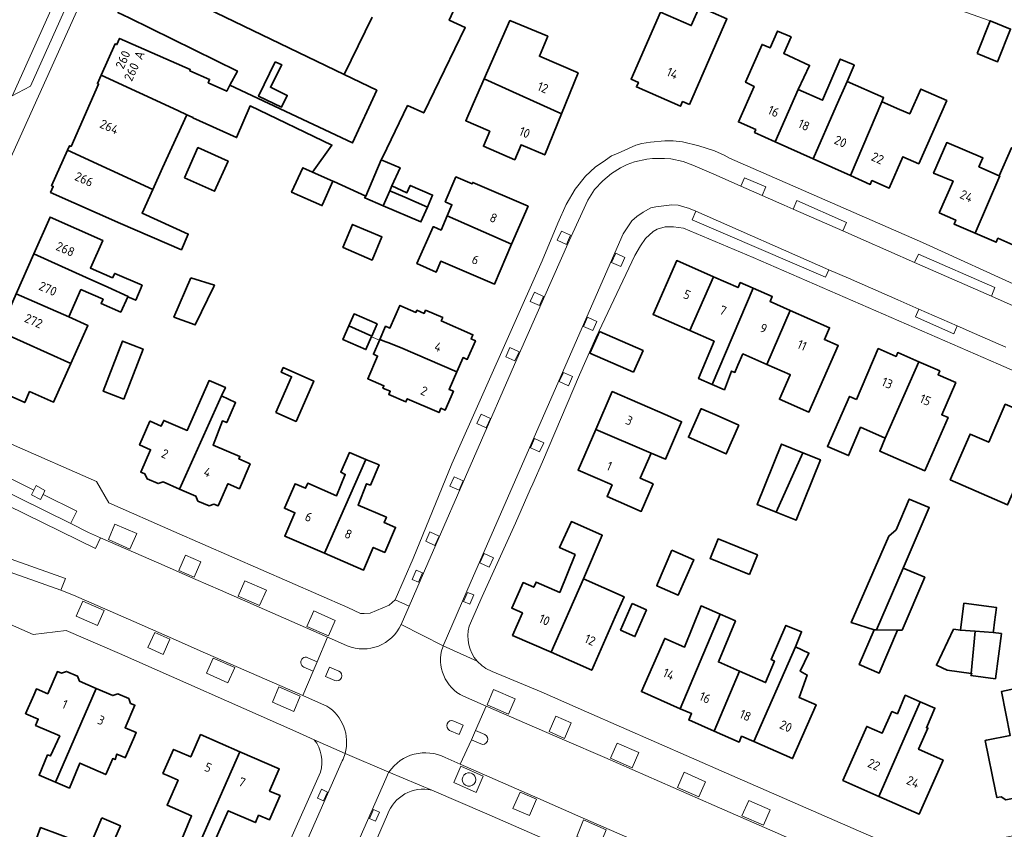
# Model space of a CAD drawing. Extents: x 152761 to 155748, y 459947 to 462743.
# Tile 110 of 256: x 154356 to 154501, y 461219 to 461339. Entities that reach past the tile are written whole.
import ezdxf
from ezdxf.enums import TextEntityAlignment as Align

# ---------------------------------------------------------------- set-up
doc = ezdxf.new("R2010")
doc.units = 0
doc.header["$LTSCALE"] = 0.75
for name, color, linetype, lineweight in [('B-RO-GR-BEPLANTING_CULTUUR_BODEMBEDEKKER-GV', 251, 'CONTINUOUS', 18), ('B-RO-GR-GROENVOORZIENING-GV', 251, 'CONTINUOUS', 18), ('B-RO-IE-TERREINAFSCHEIDING_KUNSTMATIG_HEKWERK-G', 251, 'IE-TERREINAFSCHEIDING-KUNSTMATIG', 18), ('B-RO-IE-TERREINAFSCHEIDING_KUNSTMATIG_MUUR-G', 251, 'IE-TERREINAFSCHEIDING-KUNSTMATIG-DICHT', 18), ('B-RO-OG-BEBOUWING-GV', 6, 'CONTINUOUS', 35), ('B-RO-OG-BEBOUWING-T18', 1, 'CONTINUOUS', 18), ('B-RO-OG-TERREIN_CULTUURSCHEIDING-GV', 251, 'CONTINUOUS', 18), ('B-RO-VH-VERHARDING_ASFALT-GV', 251, 'CONTINUOUS', 18), ('B-RO-VH-VERHARDING_BETONSTRAATSTEEN-GV', 251, 'CONTINUOUS', 18), ('B-RO-VH-VERHARDING_TEGEL-GV', 251, 'CONTINUOUS', 18)]:
    doc.layers.add(name, color=color, linetype=linetype, lineweight=lineweight)
doc.styles.add('NLCS-ISO-M200-T18', font='NLCS-ISO.ttf', dxfattribs={"height": 0.36})
doc.linetypes.add('IE-TERREINAFSCHEIDING-KUNSTMATIG', pattern='A,4,[82,NLCS.SHX,S=0.75,R=90,X=0,Y=0],4,-2', length=10)
doc.linetypes.add('IE-TERREINAFSCHEIDING-KUNSTMATIG-DICHT', pattern='A,8,-1,[82,NLCS.SHX,S=0.75,R=90,X=0,Y=0],-1', length=10)

msp = doc.modelspace()

# ---------------------------------------------------------------- linework, layer by layer
at = {"layer": 'B-RO-GR-BEPLANTING_CULTUUR_BODEMBEDEKKER-GV', "flags": 128}
for points in [[(154369.664, 461264.65), (154368.683, 461262.382), (154371.877, 461260.953), (154372.876, 461263.23)], [(154380.103, 461260.055), (154379.112, 461257.775), (154381.406, 461256.794), (154382.388, 461259.078)], [(154387.906, 461253.985), (154391.064, 461252.592), (154392.094, 461254.837), (154388.895, 461256.248)], [(154363.921, 461251.003), (154367.083, 461249.62), (154368.066, 461251.864), (154364.906, 461253.252)], [(154399.098, 461251.781), (154398.072, 461249.506), (154401.256, 461248.105), (154402.248, 461250.36)], [(154374.545, 461246.362), (154376.788, 461245.337), (154377.777, 461247.598), (154375.554, 461248.571)], [(154386.345, 461241.144), (154387.389, 461243.417), (154384.219, 461244.818), (154383.187, 461242.572)], [(154392.958, 461238.261), (154396.121, 461236.877), (154397.073, 461239.155), (154393.92, 461240.53)], [(154427.904, 461236.506), (154428.889, 461238.766), (154425.697, 461240.154), (154424.735, 461237.894)], [(154434.914, 461236.201), (154433.932, 461233.928), (154436.19, 461232.925), (154437.189, 461235.207)], [(154446.214, 461228.564), (154447.199, 461230.834), (154444.014, 461232.231), (154443.027, 461229.969)], [(154424.176, 461227.343), (154420.849, 461228.802), (154419.798, 461226.378), (154423.137, 461224.894)], [(154457.087, 461226.508), (154453.893, 461227.898), (154452.919, 461225.648), (154456.102, 461224.259)], [(154428.574, 461222.562), (154431.009, 461221.49), (154432.059, 461223.922), (154429.624, 461224.947)], [(154462.474, 461221.458), (154465.647, 461220.064), (154466.64, 461222.328), (154463.464, 461223.718)], [(154438.016, 461218.419), (154441.362, 461216.978), (154442.345, 461219.377), (154439.017, 461220.846)]]:
    msp.add_lwpolyline(points, close=True, dxfattribs=at)
at = {"layer": 'B-RO-GR-BEPLANTING_CULTUUR_BODEMBEDEKKER-GV'}
for points in [[(154423.069, 461226.839, -1.7616564), (154421.594, 461227.719)], [(154421.594, 461227.719, 1.7616564), (154423.069, 461226.839)], [(154421.646, 461227.745, -0.5492612), (154423.069, 461226.839)], [(154423.069, 461226.839, 0.5492612), (154421.646, 461227.745)]]:
    msp.add_lwpolyline(points, format="xyb", dxfattribs=at)
at = {"layer": 'B-RO-GR-BEPLANTING_CULTUUR_BODEMBEDEKKER-GV', "flags": 128}
for points in [[(154421.594, 461227.719), (154421.62, 461227.732), (154421.646, 461227.745)], [(154421.646, 461227.745), (154421.62, 461227.732), (154421.594, 461227.719)]]:
    msp.add_lwpolyline(points, dxfattribs=at)
at = {"layer": 'B-RO-GR-GROENVOORZIENING-GV', "flags": 128}
for points in [[(154435.126, 461306.655), (154436.493, 461306.036), (154437.112, 461307.402), (154435.746, 461308.021)], [(154443.169, 461303.372), (154444.535, 461302.752), (154445.154, 461304.118), (154443.788, 461304.738)], [(154431.123, 461297.603), (154432.489, 461296.983), (154433.108, 461298.35), (154431.742, 461298.969)], [(154439.01, 461293.906), (154440.376, 461293.286), (154440.996, 461294.653), (154439.629, 461295.272)], [(154427.507, 461289.415), (154428.873, 461288.796), (154429.492, 461290.162), (154428.126, 461290.781)], [(154435.411, 461285.734), (154436.778, 461285.114), (154437.397, 461286.481), (154436.031, 461287.1)], [(154423.239, 461279.532), (154424.605, 461278.913), (154425.225, 461280.279), (154423.858, 461280.899)], [(154431.154, 461275.942), (154432.52, 461275.322), (154433.139, 461276.688), (154431.773, 461277.308)], [(154419.232, 461270.277), (154420.598, 461269.658), (154421.217, 461271.024), (154419.851, 461271.643)], [(154357.656, 461269.674), (154357.3, 461268.957), (154358.639, 461268.292), (154359.019, 461269.01), (154359.296, 461269.628), (154357.974, 461270.332)], [(154415.654, 461262.11), (154417.02, 461261.491), (154417.64, 461262.857), (154416.274, 461263.476)], [(154423.682, 461258.902), (154425.049, 461258.282), (154425.668, 461259.649), (154424.302, 461260.268)], [(154415.168, 461257.427), (154414.241, 461257.824), (154413.658, 461256.445), (154414.58, 461256.055)], [(154422.184, 461252.801), (154422.766, 461254.162), (154421.837, 461254.53), (154421.27, 461253.186)], [(154401.12, 461224.984), (154400.233, 461225.389), (154399.642, 461224.067), (154400.544, 461223.677)], [(154407.932, 461222.411), (154407.328, 461221.05), (154408.213, 461220.682), (154408.803, 461222)]]:
    msp.add_lwpolyline(points, close=True, dxfattribs=at)
at = {"layer": 'B-RO-IE-TERREINAFSCHEIDING_KUNSTMATIG_HEKWERK-G', "flags": 128}
msp.add_lwpolyline([(154473.607, 461348.217), (154499.213, 461339.14)], dxfattribs=at)
at = {"layer": 'B-RO-IE-TERREINAFSCHEIDING_KUNSTMATIG_MUUR-G', "flags": 128}
msp.add_lwpolyline([(154407.632, 461292.374), (154408.824, 461291.855)], dxfattribs=at)
at = {"layer": 'B-RO-OG-BEBOUWING-GV', "flags": 128}
msp.add_lwpolyline([(154407.712, 461339.666), (154403.61, 461331.174), (154408.405, 461328.848), (154404.832, 461321.068), (154386.681, 461329.619), (154386.206, 461328.72), (154383.477, 461329.963), (154383.666, 461330.45), (154380.734, 461331.743), (154380.806, 461331.906), (154370.348, 461336.535), (154369.937, 461335.607), (154369.673, 461335.724), (154367.628, 461331.104), (154378.967, 461325.858), (154380.289, 461325.244), (154381.096, 461324.87), (154381.225, 461324.812), (154381.206, 461324.775), (154387.665, 461321.855), (154389.665, 461326.53), (154401.772, 461320.744), (154398.907, 461316.717), (154401.893, 461315.389), (154401.907, 461315.42), (154402.055, 461315.352), (154406.771, 461313.203), (154409.069, 461318.553), (154409.164, 461318.749), (154409.295, 461319.019), (154412.963, 461326.58), (154415.368, 461325.498), (154421.505, 461338.146), (154419.137, 461339.216), (154422.766, 461347.247)], dxfattribs=at)
for points in [[(154380.55, 461342.36), (154372.763, 461346.134), (154370.106, 461340.387), (154371.754, 461339.576), (154387.774, 461331.692), (154386.681, 461329.619), (154404.832, 461321.068), (154408.405, 461328.848), (154403.61, 461331.174)], [(154454.684, 461326.74), (154460.237, 461339.42), (154456.171, 461341.201), (154454.954, 461338.423), (154450.407, 461340.414), (154446.067, 461330.502), (154447.148, 461330.028), (154446.847, 461329.34), (154453.379, 461326.479), (154453.685, 461327.178)], [(154435.742, 461325.361), (154438.205, 461331.436), (154432.494, 461333.886), (154433.721, 461336.858), (154428.127, 461339.183), (154424.329, 461330.571), (154428.544, 461328.622), (154435.681, 461325.425)], [(154497.268, 461334.3), (154500.299, 461333.082), (154502.244, 461337.922), (154499.213, 461339.14)], [(154470.8, 461328.973), (154472.476, 461332.546), (154468.665, 461334.276), (154469.747, 461336.762), (154467.747, 461337.628), (154466.639, 461335.114), (154465.45, 461335.655), (154463.016, 461330.034), (154464.271, 461329.433), (154461.958, 461324.159), (154464.523, 461323.035), (154464.339, 461322.614), (154467.408, 461321.232)], [(154467.408, 461321.232), (154473.009, 461318.711), (154476.43, 461326.504), (154478.03, 461330.15), (154479.102, 461332.59), (154478.916, 461332.669), (154477.011, 461333.481), (154474.415, 461327.388), (154470.8, 461328.973)], [(154393.396, 461333.07), (154394.342, 461332.637), (154392.666, 461329.313), (154395.152, 461328.096), (154394.314, 461326.367), (154390.925, 461327.967)], [(154367.628, 461331.104), (154367.074, 461329.851), (154367.245, 461329.775), (154363.159, 461320.543), (154362.911, 461320.653), (154362.62, 461319.995), (154375.269, 461314.174), (154376.709, 461317.35), (154380.289, 461325.244), (154378.967, 461325.858)], [(154435.742, 461325.361), (154435.681, 461325.425), (154428.544, 461328.622), (154424.329, 461330.571), (154422.693, 461326.86), (154421.586, 461324.344), (154424.897, 461322.887), (154425.136, 461322.784), (154424.19, 461320.579), (154428.841, 461318.583), (154429.787, 461320.789), (154433.28, 461319.29)], [(154473.009, 461318.711), (154478.52, 461316.23), (154483.165, 461327.164), (154483.434, 461327.778), (154478.03, 461330.15), (154476.43, 461326.504)], [(154483.165, 461327.164), (154478.52, 461316.23), (154481.449, 461314.911), (154481.706, 461315.497), (154484.27, 461314.372), (154486.305, 461319.012), (154488.628, 461317.989), (154492.78, 461327.338), (154488.939, 461329.038), (154487.312, 461325.347), (154485.801, 461326.009), (154483.209, 461327.145)], [(154379.943, 461315.887), (154384.399, 461313.898), (154386.398, 461318.378), (154381.942, 461320.367)], [(154491.642, 461310.706), (154494.127, 461309.632), (154493.876, 461309.053), (154496.991, 461307.71), (154500.64, 461316.17), (154500.553, 461316.208), (154497.546, 461317.537), (154498.145, 461318.846), (154492.774, 461321.108), (154490.832, 461316.568), (154493.722, 461315.411)], [(154508.052, 461317.838), (154502.381, 461320.344), (154500.553, 461316.208), (154500.64, 461316.17), (154496.991, 461307.71), (154500.106, 461306.366), (154500.354, 461306.941), (154503.005, 461305.795), (154505.251, 461310.913), (154508.019, 461309.719), (154511.052, 461316.512)], [(154362.62, 461319.995), (154360.288, 461314.729), (154360.534, 461314.62), (154360.137, 461313.724), (154370.469, 461309.148), (154379.495, 461305.247), (154380.516, 461307.578), (154373.683, 461310.676), (154375.269, 461314.174)], [(154400.277, 461311.775), (154400.284, 461311.771), (154400.361, 461311.944), (154401.893, 461315.389), (154398.907, 461316.717), (154397.475, 461317.393), (154395.798, 461313.772)], [(154410.329, 461313.968), (154410.636, 461314.688), (154411.853, 461317.391), (154409.069, 461318.553), (154406.771, 461313.203), (154406.609, 461312.932), (154406.65, 461312.915), (154409.38, 461311.748)], [(154418.832, 461310.264), (154428.378, 461306.077), (154430.8, 461311.699), (154422.619, 461315.224), (154422.517, 461314.987), (154420.122, 461316.018), (154418.542, 461312.352), (154419.545, 461311.92)], [(154410.636, 461314.688), (154410.329, 461313.968), (154412.571, 461313.01), (154415.901, 461311.549), (154416.663, 461313.336), (154413.366, 461314.769), (154412.879, 461313.688)], [(154410.329, 461313.968), (154409.38, 461311.748), (154414.96, 461309.363), (154415.901, 461311.549), (154412.571, 461313.01)], [(154428.378, 461306.077), (154418.832, 461310.264), (154417.922, 461308.152), (154416.836, 461308.62), (154416.748, 461308.658), (154414.367, 461303.211), (154417.205, 461301.913), (154417.888, 461303.551), (154425.817, 461300.135)], [(154371.575, 461298.261), (154372.737, 461297.774), (154373.684, 461299.99), (154369.63, 461301.748), (154369.278, 461301.099), (154366.033, 461302.539), (154367.846, 461306.641), (154360.044, 461310.089), (154357.628, 461304.622), (154365.411, 461301.132), (154368.618, 461299.694), (154371.613, 461298.351)], [(154404.93, 461308.96), (154404.844, 461308.997), (154403.396, 461305.589), (154403.453, 461305.564), (154407.72, 461303.723), (154409.18, 461307.155)], [(154362.833, 461295.298), (154364.63, 461299.364), (154367.9, 461297.91), (154367.602, 461297.316), (154370.521, 461296.018), (154371.575, 461298.261), (154371.613, 461298.351), (154368.618, 461299.694), (154365.411, 461301.132), (154357.628, 461304.622), (154355.026, 461298.733)], [(154454.743, 461293.291), (154458.278, 461301.244), (154452.823, 461303.641), (154449.322, 461295.674)], [(154380.874, 461301.104), (154378.388, 461295.276), (154381.54, 461294.112), (154384.312, 461299.832), (154384.395, 461300.004)], [(154458.278, 461301.244), (154454.743, 461293.291), (154458.342, 461291.709), (154456.052, 461286.183), (154458.036, 461285.326), (154464.117, 461299.567), (154462.221, 461300.4), (154461.893, 461299.655)], [(154363.132, 461288.421), (154365.651, 461294.036), (154362.833, 461295.298), (154355.026, 461298.733), (154352.549, 461293.129)], [(154466.157, 461288.275), (154469.626, 461296.252), (154466.629, 461297.569), (154466.958, 461298.318), (154464.117, 461299.567), (154458.036, 461285.326), (154459.866, 461284.536), (154460.939, 461287.298), (154461.424, 461287.095), (154461.851, 461288.154), (154462.621, 461289.829)], [(154408.875, 461291.972), (154409.749, 461291.629), (154410.075, 461291.501), (154411.911, 461290.781), (154420.263, 461287.177), (154421.186, 461289.296), (154421.809, 461289.024), (154423.008, 461291.775), (154422.384, 461292.046), (154422.654, 461292.665), (154417.96, 461294.71), (154418.172, 461295.196), (154415.633, 461296.303), (154415.421, 461295.817), (154414.347, 461296.285), (154414.208, 461295.967), (154411.83, 461297.003), (154410.368, 461293.648), (154409.726, 461293.927)], [(154407.662, 461292.442), (154408.455, 461294.263), (154405.052, 461295.746), (154404.273, 461293.972)], [(154469.626, 461296.252), (154466.157, 461288.275), (154469.58, 461286.77), (154469.607, 461286.758), (154468.012, 461283.129), (154472.383, 461281.209), (154476.716, 461291.068), (154474.68, 461291.963), (154475.442, 461293.696)], [(154352.549, 461293.129), (154350.024, 461287.415), (154353.365, 461285.939), (154352.615, 461284.243), (154356.297, 461282.616), (154357.02, 461284.251), (154360.559, 461282.684), (154363.132, 461288.421)], [(154407.662, 461292.442), (154404.273, 461293.972), (154403.392, 461291.964), (154406.805, 461290.477), (154407.647, 461292.408)], [(154446.431, 461287.114), (154447.839, 461290.324), (154441.382, 461293.156), (154439.973, 461289.947)], [(154370.952, 461283.13), (154373.812, 461290.557), (154370.774, 461291.727), (154367.913, 461284.3)], [(154420.263, 461287.177), (154411.911, 461290.781), (154410.075, 461291.501), (154409.749, 461291.629), (154408.875, 461291.972), (154407.917, 461289.774), (154408.542, 461289.502), (154407.084, 461286.155), (154409.47, 461285.116), (154409.323, 461284.778), (154410.406, 461284.306), (154410.194, 461283.82), (154412.724, 461282.718), (154412.936, 461283.204), (154417.639, 461281.155), (154417.915, 461281.788), (154418.538, 461281.516), (154419.748, 461284.294), (154419.125, 461284.565)], [(154479.422, 461283.102), (154478.411, 461283.544), (154475.112, 461276.14), (154478.247, 461274.788), (154480.031, 461278.976), (154483.692, 461277.352), (154488.641, 461288.674), (154485.536, 461290.031), (154485.286, 461289.458), (154482.654, 461290.609)], [(154483.692, 461277.352), (154482.863, 461275.455), (154489.526, 461272.529), (154492.993, 461280.422), (154492.048, 461280.835), (154494.128, 461285.593), (154491.495, 461286.744), (154491.746, 461287.317), (154488.641, 461288.674)], [(154393.476, 461281.156), (154396.464, 461279.841), (154399.095, 461285.814), (154394.58, 461287.804), (154394.277, 461287.117), (154395.805, 461286.444)], [(154379.201, 461269.832), (154385.438, 461283.614), (154386.011, 461284.881), (154383.594, 461285.894), (154380.36, 461278.517), (154376.872, 461279.984), (154376.512, 461279.151), (154374.847, 461279.872), (154374.84, 461279.875), (154373.704, 461277.283), (154373.303, 461276.368), (154374.939, 461275.65), (154373.486, 461272.337), (154374.091, 461272.072), (154374.405, 461271.347), (154376.053, 461270.631), (154376.772, 461270.897)], [(154440.841, 461278.657), (154449.028, 461275.157), (154451.143, 461274.235), (154453.545, 461279.783), (154451.444, 461280.699), (154443.282, 461284.257)], [(154385.438, 461283.614), (154379.201, 461269.832), (154381.631, 461268.767), (154381.947, 461268.038), (154383.594, 461267.321), (154384.318, 461267.59), (154384.934, 461267.319), (154385.336, 461268.235), (154386.378, 461270.614), (154386.44, 461270.587), (154388.083, 461269.876), (154389.672, 461273.546), (154388.001, 461274.282), (154388.158, 461274.654), (154384.193, 461276.321), (154385.559, 461279.919), (154386.208, 461279.663), (154387.524, 461282.631)], [(154462.027, 461279.259), (154458.781, 461280.704), (154456.497, 461281.721), (154456.437, 461281.748), (154454.548, 461277.505), (154460.138, 461275.016)], [(154507.512, 461280.429), (154504.34, 461281.811), (154504.089, 461281.234), (154501.453, 461282.382), (154499.004, 461276.765), (154496.243, 461277.969), (154493.293, 461271.2), (154501.8, 461267.491), (154502.881, 461269.972), (154502.942, 461269.945)], [(154449.028, 461275.157), (154440.841, 461278.657), (154438.212, 461272.626), (154443.245, 461270.432), (154442.497, 461268.718), (154447.552, 461266.515), (154449.326, 461270.585), (154447.401, 461271.424)], [(154400.675, 461260.33), (154406.777, 461274.212), (154404.352, 461275.213), (154403.084, 461272.304), (154403.749, 461271.989), (154402.471, 461268.833), (154398.193, 461270.674), (154397.88, 461269.947), (154396.316, 461270.621), (154394.753, 461266.99), (154396.29, 461266.328), (154394.797, 461262.86)], [(154467.556, 461266.4), (154471.464, 461275.212), (154468.311, 461276.481), (154464.715, 461267.543)], [(154467.556, 461266.4), (154470.491, 461265.219), (154474.087, 461274.157), (154471.464, 461275.212)], [(154400.675, 461260.33), (154406.453, 461257.844), (154407.887, 461261.178), (154409.59, 461260.445), (154411.186, 461264.154), (154409.505, 461264.877), (154409.842, 461265.661), (154405.65, 461267.465), (154406.886, 461270.616), (154407.465, 461270.425), (154408.76, 461273.393), (154406.777, 461274.212)], [(154482.408, 461248.986), (154486.352, 461258.128), (154490.19, 461267.08), (154487.227, 461268.351), (154485.274, 461263.796), (154484.221, 461262.855), (154478.658, 461250.066), (154482.042, 461248.991)], [(154434.204, 461245.665), (154439.002, 461256.538), (154441.784, 461262.997), (154437.23, 461265.003), (154435.441, 461261.194), (154437.779, 461260.122), (154435.492, 461254.521), (154431.988, 461256.064), (154431.65, 461255.296), (154430.065, 461255.993), (154428.388, 461252.184), (154429.97, 461251.487), (154428.511, 461248.171)], [(154463.581, 461257.176), (154464.755, 461260.084), (154458.935, 461262.434), (154457.803, 461259.63), (154457.761, 461259.526)], [(154452.108, 461260.788), (154449.975, 461255.791), (154449.854, 461255.52), (154453.027, 461254.109), (154455.305, 461259.234), (154455.354, 461259.344)], [(154486.352, 461258.128), (154482.408, 461248.986), (154485.511, 461248.943), (154486.165, 461248.921), (154489.529, 461256.766)], [(154439.002, 461256.538), (154434.204, 461245.665), (154440.228, 461243.013), (154443.703, 461250.907), (154445.016, 461253.891)], [(154446.227, 461252.869), (154444.502, 461248.949), (154446.631, 461248.001), (154448.321, 461251.944)], [(154459.243, 461251.3), (154456.425, 461252.53), (154453.97, 461246.443), (154451.051, 461247.724), (154447.59, 461239.842), (154453.347, 461237.315)], [(154499.65, 461248.589), (154499.684, 461248.847), (154499.847, 461250.105), (154500.133, 461252.3), (154495.327, 461252.925), (154494.808, 461248.936), (154496.996, 461248.779)], [(154462.123, 461242.863), (154458.987, 461244.24), (154461.509, 461250.31), (154459.243, 461251.3), (154453.347, 461237.315), (154455.004, 461236.587), (154454.589, 461235.643), (154458.335, 461233.999)], [(154462.123, 461242.863), (154458.335, 461233.999), (154462.043, 461232.371), (154462.424, 461233.238), (154464.24, 461232.441), (154470.388, 461246.492), (154471.292, 461248.704), (154468.971, 461249.653), (154466.778, 461244.574), (154467.267, 461244.366), (154465.974, 461241.173)], [(154482.042, 461248.991), (154479.839, 461243.853), (154482.786, 461242.589), (154485.511, 461248.943), (154482.408, 461248.986)], [(154496.402, 461242.537), (154496.996, 461248.779), (154494.808, 461248.936), (154493.791, 461249.068), (154491.261, 461243.748), (154492.829, 461243.002)], [(154496.996, 461248.779), (154496.402, 461242.537), (154496.502, 461242.524), (154496.357, 461242.219), (154499.998, 461241.746), (154500.867, 461248.431), (154499.65, 461248.589)], [(154464.24, 461232.441), (154469.96, 461229.93), (154473.454, 461237.889), (154470.936, 461238.995), (154472.138, 461242.287), (154471.107, 461242.851), (154472.384, 461245.547), (154470.388, 461246.492)], [(154356.475, 461236.558), (154358.313, 461235.768), (154357.91, 461234.83), (154361.498, 461233.289), (154360.123, 461230.325), (154359.689, 461230.482), (154358.418, 461227.466), (154360.851, 461226.434), (154366.884, 461240.312), (154364.427, 461241.38), (154364.131, 461242.126), (154362.498, 461242.843), (154361.732, 461242.552), (154361.131, 461242.813), (154359.699, 461239.519), (154358.026, 461240.246), (154357.628, 461239.329), (154356.431, 461236.577)], [(154366.884, 461240.312), (154360.851, 461226.434), (154362.908, 461225.561), (154364.477, 461229.269), (154368.291, 461227.561), (154369.325, 461229.928), (154369.665, 461229.782), (154369.927, 461230.603), (154371.115, 461230.095), (154371.188, 461230.064), (154372.402, 461232.855), (154372.8, 461233.772), (154371.163, 461234.484), (154372.614, 461237.821), (154371.982, 461238.096), (154371.701, 461238.803), (154370.068, 461239.52), (154369.34, 461239.245)], [(154506.444, 461225.415), (154504.061, 461237.13), (154503.398, 461240.389), (154500.895, 461239.874), (154502.172, 461233.362), (154498.652, 461232.659), (154498.492, 461232.627), (154500.017, 461225.128), (154500.217, 461224.148), (154500.85, 461224.277), (154501.542, 461223.838), (154503.294, 461224.194), (154503.725, 461224.862)], [(154488.866, 461238.354), (154486.65, 461239.313), (154485.47, 461236.576), (154484.668, 461236.882), (154483.22, 461233.678), (154480.932, 461234.687), (154477.408, 461226.693), (154482.746, 461224.339)], [(154482.746, 461224.339), (154488.707, 461221.711), (154492.231, 461229.705), (154488.609, 461231.302), (154489.991, 461234.438), (154489.78, 461234.505), (154491.04, 461237.413), (154488.866, 461238.354)], [(154380.628, 461215.003), (154381.019, 461214.799), (154388.134, 461230.947), (154382.328, 461233.477), (154380.885, 461230.168), (154379.247, 461230.882), (154378.347, 461231.284), (154376.76, 461227.724), (154377.689, 461227.31), (154379.01, 461226.734), (154377.386, 461223.031), (154381.008, 461221.436), (154379.798, 461218.578), (154378.628, 461215.814)], [(154380.628, 461215.003), (154380.142, 461213.814), (154385.15, 461211.644), (154386.902, 461215.572), (154384.034, 461216.852), (154386.425, 461222.211), (154390.452, 461220.454), (154390.926, 461221.541), (154392.516, 461220.848), (154394.091, 461224.458), (154392.558, 461225.127), (154393.982, 461228.393), (154388.134, 461230.947), (154381.019, 461214.799)], [(154367.715, 461221.162), (154365.722, 461216.522), (154368.478, 461215.339), (154370.471, 461219.979)], [(154357.213, 461215.8), (154363.037, 461213.651), (154364.479, 461217.558), (154358.655, 461219.707)]]:
    msp.add_lwpolyline(points, close=True, dxfattribs=at)
at = {"layer": 'B-RO-OG-TERREIN_CULTUURSCHEIDING-GV', "flags": 128}
for points in [[(154462.311, 461314.661), (154465.461, 461313.278), (154466.025, 461314.561), (154462.861, 461315.914)], [(154477.384, 461308.041), (154477.934, 461309.293), (154470.599, 461312.527), (154470.044, 461311.265)], [(154475.335, 461302.297), (154455.637, 461310.954), (154455.088, 461309.685), (154474.841, 461301.171)], [(154499.396, 461298.372), (154499.882, 461299.669), (154488.591, 461304.577), (154488.013, 461303.373)], [(154494.34, 461293.966), (154488.669, 461296.45), (154488.162, 461295.298), (154493.84, 461292.826)]]:
    msp.add_lwpolyline(points, close=True, dxfattribs=at)
at = {"layer": 'B-RO-VH-VERHARDING_ASFALT-GV', "flags": 128}
for points in [[(154503.944, 461296.374), (154499.396, 461298.372), (154488.013, 461303.373), (154480.41, 461306.712), (154477.384, 461308.041), (154470.044, 461311.265), (154468.732, 461311.841), (154467.913, 461312.201), (154465.461, 461313.278), (154462.311, 461314.661), (154458.63, 461316.278), (154455.212, 461317.779), (154453.769, 461318.314), (154451.953, 461318.69), (154451.001, 461318.777), (154449.232, 461318.769), (154448.382, 461318.681), (154446.544, 461318.274), (154445.489, 461317.857), (154444.491, 461317.356), (154443.142, 461316.549), (154441.874, 461315.45), (154440.649, 461314.172), (154439.641, 461312.592), (154436.874, 461306.561), (154429.489, 461289.867), (154415.954, 461258.85), (154413.202, 461252.511), (154412.007, 461249.76), (154418.252, 461246.615), (154422.403, 461256.201), (154444.897, 461307.601), (154446.187, 461309.528), (154446.904, 461310.179), (154447.842, 461310.822), (154448.998, 461311.434), (154449.712, 461311.601), (154452.074, 461311.901), (154453.033, 461311.832), (154454.023, 461311.563), (154454.563, 461311.426), (154455.637, 461310.954), (154475.335, 461302.297), (154478.235, 461301.023), (154485.555, 461297.814), (154488.669, 461296.45), (154494.34, 461293.966), (154496.905, 461292.843), (154501.528, 461290.825)], [(154413.202, 461252.511), (154411.154, 461253.449), (154410.225, 461252.64), (154407.428, 461251.436), (154406.57, 461251.414), (154406.027, 461251.383), (154404.112, 461252.313), (154378.389, 461263.52), (154368.75, 461267.773), (154366.95, 461270.955), (154354.362, 461276.48), (154343.811, 461281.226), (154340.395, 461280.326)], [(154340.703, 461279.047), (154340.799, 461278.113), (154340.818, 461277.211), (154340.791, 461276.309), (154340.72, 461275.41), (154340.603, 461274.515), (154345.893, 461271.24), (154366.77, 461261.024), (154367.52, 461262.625), (154365.726, 461263.408), (154363.114, 461264.716)], [(154398.218, 461244.862), (154399.597, 461244.267), (154401.132, 461247.898), (154385.3, 461254.849), (154381.622, 461256.444), (154376.135, 461258.864), (154367.52, 461262.625), (154366.77, 461261.024), (154345.893, 461271.24), (154340.603, 461274.515)], [(154344.998, 461273.711), (154345.881, 461273.222), (154351.465, 461270.462), (154351.478, 461270.496), (154352.354, 461272.289), (154357.656, 461269.674), (154357.974, 461270.332), (154359.296, 461269.628), (154359.019, 461269.01), (154364.03, 461266.532), (154363.13, 461264.754), (154363.114, 461264.716), (154365.726, 461263.408), (154367.52, 461262.625), (154376.135, 461258.864), (154381.622, 461256.444), (154385.3, 461254.849), (154401.132, 461247.898), (154402.161, 461247.446), (154404.041, 461246.632)], [(154363.114, 461264.716), (154351.465, 461270.462), (154345.881, 461273.222), (154344.998, 461273.711)], [(154340.435, 461262.309), (154347.931, 461259.691), (154352.565, 461258.065), (154361.655, 461254.862), (154362.313, 461256.586), (154341.063, 461264.135), (154335.994, 461264.881), (154335.269, 461264.134), (154334.502, 461263.429), (154333.696, 461262.771), (154332.853, 461262.16), (154331.774, 461261.378), (154332.304, 461261.634)], [(154335.994, 461264.881), (154341.063, 461264.135), (154362.313, 461256.586), (154361.655, 461254.862), (154361.661, 461254.86), (154363.509, 461254.123), (154372.43, 461250.241), (154378.608, 461247.523), (154382.27, 461245.904), (154397.473, 461239.246), (154399.013, 461242.886), (154397.63, 461243.48)], [(154333.685, 461258.71), (154345.772, 461253.432), (154354.217, 461249.76), (154357.533, 461248.292), (154362.441, 461248.912), (154370.341, 461245.48), (154396.446, 461233.942), (154399.159, 461232.729), (154403.722, 461230.689)], [(154401.018, 461237.693), (154398.479, 461238.805), (154397.473, 461239.246), (154382.27, 461245.904), (154378.608, 461247.523), (154372.43, 461250.241), (154363.509, 461254.123), (154361.661, 461254.86), (154361.655, 461254.862), (154352.565, 461258.065)], [(154412.007, 461249.76), (154413.202, 461252.511)], [(154418.176, 461246.438), (154418.252, 461246.615), (154412.007, 461249.76)], [(154404.041, 461246.632), (154402.161, 461247.446), (154401.132, 461247.898), (154399.597, 461244.267), (154399.013, 461242.886), (154397.473, 461239.246), (154398.479, 461238.805), (154401.018, 461237.693)], [(154423.27, 461244.366), (154418.252, 461246.615), (154418.176, 461246.438)], [(154402.206, 461241.493), (154400.826, 461242.1), (154401.415, 461243.464), (154402.797, 461242.88)], [(154601.874, 461237.738), (154596.129, 461237.689), (154592.086, 461236.605), (154576.236, 461233.35), (154550.879, 461228.245), (154530.265, 461224.068), (154518.667, 461221.731), (154517.61, 461221.518), (154503.565, 461218.688), (154491.554, 461216.288), (154488.138, 461215.605), (154479.722, 461219.238), (154460.162, 461227.783), (154439.445, 461236.852), (154432.744, 461239.803), (154425.499, 461242.839)], [(154418.543, 461230.067), (154420.769, 461229.088), (154422.412, 461232.713), (154423.029, 461234.075), (154424.593, 461237.704), (154421.243, 461239.147)], [(154421.243, 461239.147), (154424.593, 461237.704), (154430.64, 461235.099), (154436.181, 461232.671), (154442.161, 461230.071), (154458.349, 461222.989), (154468.174, 461218.685), (154471.848, 461217.07), (154477.582, 461214.538), (154481.07, 461213.133)], [(154481.07, 461213.133), (154477.582, 461214.538), (154471.848, 461217.07), (154468.174, 461218.685), (154458.349, 461222.989), (154442.161, 461230.071), (154436.181, 461232.671), (154430.64, 461235.099), (154424.593, 461237.704), (154423.029, 461234.075), (154424.402, 461233.483)], [(154419.826, 461235.481), (154421.197, 461234.876), (154420.606, 461233.51)], [(154420.606, 461233.51), (154419.203, 461234.097)], [(154403.722, 461230.689), (154399.159, 461232.729)], [(154423.803, 461232.095), (154422.412, 461232.713), (154420.769, 461229.088), (154426.734, 461226.465), (154432.232, 461224.078), (154438.193, 461221.448), (154454.381, 461214.401), (154462.892, 461210.703), (154468.383, 461208.309), (154473.927, 461205.889), (154477.592, 461204.352)], [(154386.488, 461173.963), (154389.291, 461180.356), (154394.908, 461193.119), (154396.506, 461196.785), (154398.943, 461202.296), (154400.537, 461205.958), (154409.776, 461226.947), (154410.172, 461227.888), (154410.209, 461227.942), (154403.722, 461230.689)], [(154403.722, 461230.689), (154410.209, 461227.942)], [(154420.769, 461229.088), (154418.543, 461230.067)], [(154403.301, 461229.598), (154395.491, 461211.863), (154392.662, 461205.474), (154391.062, 461201.77), (154386.291, 461190.918), (154383.063, 461183.572), (154380.473, 461177.654)], [(154380.473, 461177.654), (154383.063, 461183.572), (154386.291, 461190.918), (154391.062, 461201.77), (154392.662, 461205.474), (154395.491, 461211.863), (154403.301, 461229.598)], [(154477.592, 461204.352), (154473.927, 461205.889), (154468.383, 461208.309), (154462.892, 461210.703), (154454.381, 461214.401), (154438.193, 461221.448), (154432.232, 461224.078), (154426.734, 461226.465), (154420.769, 461229.088)], [(154400.08, 461227.929), (154390.297, 461205.957), (154380.737, 461184.487), (154379.02, 461180.606), (154378.683, 461179.712), (154378.026, 461177.957), (154377.765, 461177.007)], [(154416.545, 461225.233), (154410.209, 461227.942), (154410.172, 461227.888), (154409.776, 461226.947), (154400.537, 461205.958), (154398.943, 461202.296), (154396.506, 461196.785), (154394.908, 461193.119), (154389.291, 461180.356), (154386.488, 461173.963)], [(154410.209, 461227.942), (154416.545, 461225.233), (154424.707, 461221.742), (154452.014, 461209.793), (154471.993, 461201.054), (154478.244, 461198.339), (154490.026, 461193.223), (154489.429, 461195.858), (154489.067, 461197.356)], [(154389.29, 461173.936), (154391.618, 461179.372), (154391.838, 461179.762), (154393.791, 461184.322), (154394.181, 461185.208), (154394.898, 461186.903), (154400.922, 461200.769), (154410.011, 461221.643)]]:
    msp.add_lwpolyline(points, dxfattribs=at)
for points in [[(154369.664, 461264.65), (154372.876, 461263.23), (154371.877, 461260.953), (154368.683, 461262.382)], [(154380.103, 461260.055), (154382.388, 461259.078), (154381.406, 461256.794), (154379.112, 461257.775)], [(154387.906, 461253.985), (154388.895, 461256.248), (154392.094, 461254.837), (154391.064, 461252.592)], [(154363.921, 461251.003), (154364.906, 461253.252), (154368.066, 461251.864), (154367.083, 461249.62)], [(154399.098, 461251.781), (154402.248, 461250.36), (154401.256, 461248.105), (154398.072, 461249.506)], [(154374.545, 461246.362), (154375.554, 461248.571), (154377.777, 461247.598), (154376.788, 461245.337)], [(154386.345, 461241.144), (154383.187, 461242.572), (154384.219, 461244.818), (154387.389, 461243.417)], [(154392.958, 461238.261), (154393.92, 461240.53), (154397.073, 461239.155), (154396.121, 461236.877)], [(154427.904, 461236.506), (154424.735, 461237.894), (154425.697, 461240.154), (154428.889, 461238.766)], [(154434.914, 461236.201), (154437.189, 461235.207), (154436.19, 461232.925), (154433.932, 461233.928)], [(154446.214, 461228.564), (154443.027, 461229.969), (154444.014, 461232.231), (154447.199, 461230.834)], [(154424.176, 461227.343), (154423.137, 461224.894), (154419.798, 461226.378), (154420.849, 461228.802)], [(154457.087, 461226.508), (154456.102, 461224.259), (154452.919, 461225.648), (154453.893, 461227.898)], [(154401.12, 461224.984), (154400.544, 461223.677), (154399.642, 461224.067), (154400.233, 461225.389)], [(154428.574, 461222.562), (154429.624, 461224.947), (154432.059, 461223.922), (154431.009, 461221.49)], [(154462.474, 461221.458), (154463.464, 461223.718), (154466.64, 461222.328), (154465.647, 461220.064)], [(154407.932, 461222.411), (154408.803, 461222), (154408.213, 461220.682), (154407.328, 461221.05)], [(154438.016, 461218.419), (154439.017, 461220.846), (154442.345, 461219.377), (154441.362, 461216.978)]]:
    msp.add_lwpolyline(points, close=True, dxfattribs=at)
at = {"layer": 'B-RO-VH-VERHARDING_ASFALT-GV'}
for points in [[(154412.007, 461249.76, -0.4034631), (154404.041, 461246.632)], [(154404.041, 461246.632, 0.4034631), (154412.007, 461249.76)], [(154421.243, 461239.147, -0.3822831), (154418.176, 461246.438)], [(154418.176, 461246.438, 0.3822831), (154421.243, 461239.147)], [(154397.63, 461243.48, -1.0160858), (154398.218, 461244.862)], [(154425.499, 461242.839, -0.1241116), (154423.27, 461244.366)], [(154402.797, 461242.88, -0.9869365), (154402.206, 461241.493)], [(154401.018, 461237.693, -0.3334351), (154403.722, 461230.689)], [(154403.722, 461230.689, 0.3334351), (154401.018, 461237.693)], [(154419.203, 461234.097, -0.9920389), (154419.826, 461235.481)], [(154424.402, 461233.483, -0.9991306), (154423.803, 461232.095)], [(154399.159, 461232.729, -0.2439319), (154400.08, 461227.929)], [(154403.722, 461230.689, -0.0465367), (154403.301, 461229.598)], [(154403.301, 461229.598, 0.0465367), (154403.722, 461230.689)], [(154418.543, 461230.067, 0.3792899), (154410.209, 461227.942)], [(154410.209, 461227.942, -0.3792899), (154418.543, 461230.067)], [(154410.011, 461221.643, -0.3866016), (154416.545, 461225.233)]]:
    msp.add_lwpolyline(points, format="xyb", dxfattribs=at)
at = {"layer": 'B-RO-VH-VERHARDING_BETONSTRAATSTEEN-GV', "flags": 128}
for points in [[(154354.494, 461328.102), (154354.365, 461327.982), (154357.158, 461329.486), (154362.602, 461341.528), (154360.838, 461342.295)], [(154435.126, 461306.655), (154435.746, 461308.021), (154437.112, 461307.402), (154436.493, 461306.036)], [(154443.169, 461303.372), (154443.788, 461304.738), (154445.154, 461304.118), (154444.535, 461302.752)], [(154431.123, 461297.603), (154431.742, 461298.969), (154433.108, 461298.35), (154432.489, 461296.983)], [(154439.01, 461293.906), (154439.629, 461295.272), (154440.996, 461294.653), (154440.376, 461293.286)], [(154427.507, 461289.415), (154428.126, 461290.781), (154429.492, 461290.162), (154428.873, 461288.796)], [(154435.411, 461285.734), (154436.031, 461287.1), (154437.397, 461286.481), (154436.778, 461285.114)], [(154423.239, 461279.532), (154423.858, 461280.899), (154425.225, 461280.279), (154424.605, 461278.913)], [(154431.154, 461275.942), (154431.773, 461277.308), (154433.139, 461276.688), (154432.52, 461275.322)], [(154363.114, 461264.716), (154363.13, 461264.754), (154364.03, 461266.532), (154359.019, 461269.01), (154358.639, 461268.292), (154357.3, 461268.957), (154357.656, 461269.674), (154352.354, 461272.289), (154351.478, 461270.496), (154351.465, 461270.462)], [(154419.232, 461270.277), (154419.851, 461271.643), (154421.217, 461271.024), (154420.598, 461269.658)], [(154415.654, 461262.11), (154416.274, 461263.476), (154417.64, 461262.857), (154417.02, 461261.491)], [(154423.682, 461258.902), (154424.302, 461260.268), (154425.668, 461259.649), (154425.049, 461258.282)], [(154415.168, 461257.427), (154414.58, 461256.055), (154413.658, 461256.445), (154414.241, 461257.824)], [(154422.184, 461252.801), (154421.27, 461253.186), (154421.837, 461254.53), (154422.766, 461254.162)]]:
    msp.add_lwpolyline(points, close=True, dxfattribs=at)
for points in [[(154354.494, 461328.102), (154360.838, 461342.295)], [(154504.343, 461299.4), (154489.207, 461306.333), (154460.633, 461318.812), (154459.827, 461319.253), (154458.419, 461319.869), (154456.099, 461320.622), (154453.689, 461321.246), (154452.295, 461321.35), (154451.078, 461321.371), (154448.955, 461321.189), (154447.631, 461320.963), (154446.784, 461320.732), (154444.057, 461319.5), (154443.171, 461319.174), (154442.276, 461318.489), (154440.746, 461317.469), (154439.331, 461316.159), (154437.77, 461314.234), (154436.473, 461311.955), (154435.211, 461309.163), (154432.896, 461303.587), (154419.507, 461273.565), (154413.81, 461259.545), (154411.154, 461253.449), (154413.202, 461252.511), (154415.954, 461258.85), (154429.489, 461289.867), (154436.874, 461306.561), (154439.641, 461312.592), (154440.649, 461314.172), (154441.874, 461315.45), (154443.142, 461316.549), (154444.491, 461317.356), (154445.489, 461317.857), (154446.544, 461318.274), (154448.382, 461318.681), (154449.232, 461318.769), (154451.001, 461318.777), (154451.953, 461318.69), (154453.769, 461318.314), (154455.212, 461317.779), (154458.63, 461316.278), (154462.311, 461314.661), (154462.861, 461315.914), (154466.025, 461314.561), (154465.461, 461313.278), (154467.913, 461312.201), (154468.732, 461311.841), (154470.044, 461311.265), (154470.599, 461312.527), (154477.934, 461309.293), (154477.384, 461308.041), (154480.41, 461306.712), (154488.013, 461303.373)], [(154501.528, 461290.825), (154496.905, 461292.843), (154494.34, 461293.966), (154493.84, 461292.826), (154488.162, 461295.298), (154488.669, 461296.45), (154485.555, 461297.814), (154478.235, 461301.023), (154475.335, 461302.297), (154474.841, 461301.171), (154455.088, 461309.685), (154455.637, 461310.954), (154454.563, 461311.426), (154454.023, 461311.563), (154453.033, 461311.832), (154452.074, 461311.901), (154449.712, 461311.601), (154448.998, 461311.434), (154447.842, 461310.822), (154446.904, 461310.179), (154446.187, 461309.528), (154444.897, 461307.601), (154422.403, 461256.201), (154418.252, 461246.615), (154423.27, 461244.366)], [(154422.105, 461249.516), (154424.031, 461253.93), (154428.945, 461264.766), (154431.139, 461269.743), (154431.52, 461270.607), (154432.95, 461273.851), (154438.434, 461286.755), (154440.861, 461292.188), (154446.634, 461304.421), (154447.463, 461305.848), (154448.175, 461306.893), (154449.347, 461307.941), (154449.919, 461308.297), (154451.119, 461308.641), (154452.352, 461308.638), (154453.824, 461308.447), (154464.134, 461304.119), (154500.433, 461288.318), (154512.993, 461282.851)], [(154488.013, 461303.373), (154488.591, 461304.577), (154499.882, 461299.669), (154499.396, 461298.372), (154503.944, 461296.374)], [(154397.63, 461243.48), (154399.013, 461242.886), (154399.597, 461244.267), (154398.218, 461244.862)], [(154402.797, 461242.88), (154401.415, 461243.464), (154400.826, 461242.1), (154402.206, 461241.493)], [(154419.203, 461234.097), (154420.606, 461233.51), (154421.197, 461234.876), (154419.826, 461235.481)], [(154424.402, 461233.483), (154423.029, 461234.075), (154422.412, 461232.713)], [(154422.412, 461232.713), (154423.803, 461232.095)]]:
    msp.add_lwpolyline(points, dxfattribs=at)
at = {"layer": 'B-RO-VH-VERHARDING_BETONSTRAATSTEEN-GV'}
for points in [[(154423.27, 461244.366, -0.2549925), (154422.105, 461249.516)], [(154398.218, 461244.862, 1.0160858), (154397.63, 461243.48)], [(154402.206, 461241.493, 0.9869365), (154402.797, 461242.88)], [(154419.826, 461235.481, 0.9920389), (154419.203, 461234.097)], [(154423.803, 461232.095, 0.9991306), (154424.402, 461233.483)]]:
    msp.add_lwpolyline(points, format="xyb", dxfattribs=at)
at = {"layer": 'B-RO-VH-VERHARDING_TEGEL-GV', "flags": 128}
for points in [[(154351.964, 461313.957), (154365.794, 461344.58)], [(154362.602, 461341.528), (154357.158, 461329.486), (154354.365, 461327.982)]]:
    msp.add_lwpolyline(points, dxfattribs=at)

# ---------------------------------------------------------------- texts
at = {"layer": 'B-RO-OG-BEBOUWING-T18', "style": 'NLCS-ISO-M200-T18'}
for s, rotation, p in [('260', 66.1, (154370.836, 461333.385)), ('260 A', 65.2, (154372.519, 461332.473)), ('14', 336.4, (154452.177, 461331.372)), ('12', 337.9, (154433.003, 461329.252)), ('16', 335.7, (154467.153, 461325.734)), ('264', 336.1, (154368.818, 461323.445)), ('18', 335.8, (154471.65, 461323.709)), ('10', 337.9, (154430.31, 461322.61)), ('20', 335.7, (154477.066, 461321.271)), ('22', 335.7, (154482.553, 461318.801)), ('266', 336.1, (154365.086, 461315.684)), ('24', 336.2, (154495.713, 461313.201)), ('8', 336.7, (154425.696, 461309.962)), ('268', 336.2, (154362.321, 461305.346)), ('6', 336.7, (154423.028, 461303.77)), ('270', 336.2, (154359.73, 461299.481)), ('5', 336.3, (154454.347, 461298.602)), ('7', 336.3, (154459.673, 461296.261)), ('272', 336.2, (154357.622, 461294.712)), ('9', 336.3, (154465.671, 461293.621)), ('4', 336.5, (154417.506, 461290.863)), ('11', 336.3, (154471.365, 461291.119)), ('13', 336.2, (154483.978, 461285.515)), ('2', 336.5, (154415.411, 461284.354)), ('15', 336.2, (154489.631, 461283.016)), ('3', 336.4, (154445.779, 461279.976)), ('2', 336.6, (154377.056, 461275.046)), ('1', 336.4, (154442.843, 461273.24)), ('4', 336.6, (154383.36, 461272.316)), ('6', 336.7, (154398.335, 461265.692)), ('8', 336.7, (154404.209, 461263.164)), ('10', 336.2, (154433.242, 461250.459)), ('12', 336.2, (154439.99, 461247.488)), ('14', 336.3, (154451.64, 461242.433)), ('1', 336.2, (154362.233, 461237.976)), ('16', 336.3, (154457.007, 461238.95)), ('18', 336.3, (154462.978, 461236.329)), ('3', 336.2, (154367.606, 461235.609)), ('20', 336.3, (154468.979, 461234.729)), ('22', 336.2, (154482.011, 461229.035)), ('5', 336.5, (154383.458, 461228.621)), ('7', 336.4, (154388.466, 461226.437)), ('24', 336.2, (154487.797, 461226.484))]:
    msp.add_text(s, height=1.35, rotation=rotation, dxfattribs=at).set_placement(p, align=Align.MIDDLE)

doc.saveas('drawing.dxf')
